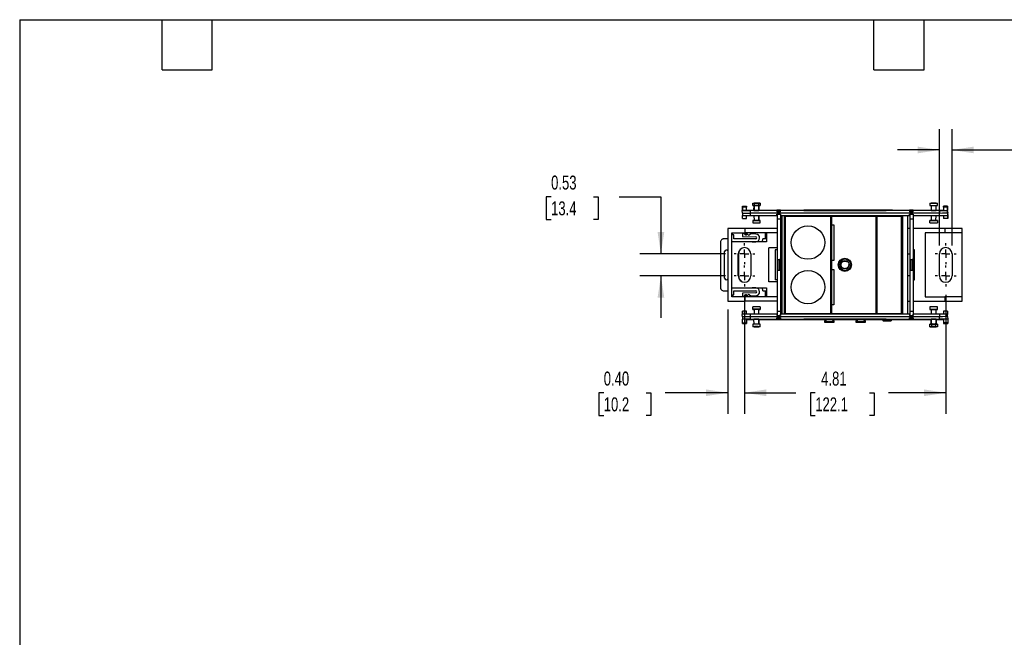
# Model space of a CAD drawing. Header units: inches. Extents: x 1 to 43, y 1 to 33.
# Tile 2 of 3: x 1 to 24.5, y 18.2 to 33. Entities that reach past the tile are written whole.
import ezdxf

# ---------------------------------------------------------------- set-up
doc = ezdxf.new("R2010")
doc.units = ezdxf.units.IN
doc.header["$LTSCALE"] = 4
doc.header["$MEASUREMENT"] = 0
doc.linetypes.add('CENTERX2', pattern=[0.8, 0.5, -0.1, 0.1, -0.1])
doc.layers.add('CENTER', color=40, linetype='CENTERX2')
doc.layers.add('DIMENSIONS', color=140, linetype='Continuous', lineweight=25)
doc.layers.add('TEXT', color=140, linetype='Continuous', lineweight=25)
doc.styles.add('SLDTEXTSTYLE0', font='TXT', dxfattribs={"width": 0.7})
doc.dimstyles.new('SLDDIMSTYLE1', dxfattribs={"dimtxt": 0.339844, "dimasz": 0.52, "dimexe": 0, "dimexo": 0.0625, "dimgap": 0.084961, "dimtad": 0, "dimtih": 1, "dimtoh": 1, "dimrnd": 1e-09, "dimdsep": 46, "dimtxsty": 'SLDTEXTSTYLE0', "dimsah": 1, "dimcen": 0.09, "dimadec": 0, "dimazin": 2, "dimtfac": 1, "dimtmove": 0, "dimatfit": 0, "dimfxl": 0, "dimfrac": 2, "dimtolj": 1, "dimtzin": 12, "dimarcsym": 0})
doc.dimstyles.new('SLDDIMSTYLE2', dxfattribs={"dimtxt": 0.339844, "dimasz": 0.52, "dimexe": 0, "dimexo": 0.0625, "dimgap": 0.084961, "dimtad": 0, "dimtih": 1, "dimtoh": 1, "dimrnd": 1e-09, "dimzin": 12, "dimdsep": 46, "dimtxsty": 'SLDTEXTSTYLE0', "dimsah": 1, "dimcen": 0.09, "dimadec": 0, "dimazin": 3, "dimtfac": 1, "dimtofl": 0, "dimtmove": 0, "dimatfit": 3, "dimfxl": 0, "dimfrac": 2, "dimtolj": 1, "dimtzin": 12, "dimarcsym": 0})
doc.dimstyles.new('SLDDIMSTYLE3', dxfattribs={"dimtxt": 0.339844, "dimasz": 0.52, "dimexe": 0, "dimexo": 0.0625, "dimgap": 0.084961, "dimtad": 0, "dimtih": 1, "dimtoh": 1, "dimrnd": 1e-09, "dimzin": 0, "dimdsep": 46, "dimtxsty": 'SLDTEXTSTYLE0', "dimsah": 1, "dimcen": 0.09, "dimadec": 0, "dimazin": 0, "dimtfac": 1, "dimtmove": 0, "dimatfit": 0, "dimfxl": 0, "dimfrac": 2, "dimtolj": 1, "dimtzin": 12, "dimarcsym": 0})

# ---------------------------------------------------------------- blocks, each defined once
blk = doc.blocks.new('_D_4')
at = {"layer": 'DIMENSIONS'}
for p, q in [((18.311, 26.43), (18.311, 23.588)), ((23.118, 26.43), (23.118, 23.588)), ((18.311, 24.088), (19.54, 24.088)), ((20.001, 24.088), (19.887, 24.088)), ((19.887, 24.088), (19.887, 23.548)), ((21.293, 24.088), (21.407, 24.088)), ((21.407, 24.088), (21.407, 23.548)), ((23.118, 24.088), (21.754, 24.088)), ((19.887, 23.548), (20.001, 23.548)), ((21.407, 23.548), (21.293, 23.548))]:
    blk.add_line(p, q, dxfattribs=at)
for points in [[(18.311, 24.088), (18.831, 24.008), (18.831, 24.168)], [(23.118, 24.088), (22.598, 24.168), (22.598, 24.008)]]:
    blk.add_solid(points, dxfattribs=at)
at = {"layer": 'DIMENSIONS', "char_height": 0.3333, "attachment_point": 1, "style": 'SLDTEXTSTYLE0'}
for s, insert in [('4.81', (20.142, 24.594)), ('122.1', (20.001, 23.978))]:
    blk.add_mtext(s, dxfattribs=dict(at, insert=insert))
blk = doc.blocks.new('_D_5')
at = {"layer": 'DIMENSIONS'}
for p, q in [((18.311, 26.43), (18.311, 23.588)), ((17.909, 26.078), (17.909, 23.588)), ((14.949, 24.088), (14.835, 24.088)), ((14.835, 24.088), (14.835, 23.548)), ((15.959, 24.088), (16.073, 24.088)), ((16.073, 24.088), (16.073, 23.548)), ((17.909, 24.088), (16.419, 24.088)), ((18.311, 24.088), (19.311, 24.088)), ((14.835, 23.548), (14.949, 23.548)), ((16.073, 23.548), (15.959, 23.548))]:
    blk.add_line(p, q, dxfattribs=at)
for points in [[(17.909, 24.088), (17.389, 24.168), (17.389, 24.008)], [(18.311, 24.088), (18.831, 24.008), (18.831, 24.168)]]:
    blk.add_solid(points, dxfattribs=at)
at = {"layer": 'DIMENSIONS', "char_height": 0.3333, "attachment_point": 1, "style": 'SLDTEXTSTYLE0'}
for s, insert in [('0.40', (14.949, 24.594)), ('10.2', (14.949, 23.978))]:
    blk.add_mtext(s, dxfattribs=dict(at, insert=insert))
blk = doc.blocks.new('_D_6')
at = {"layer": 'DIMENSIONS'}
for p, q in [((13.692, 28.77), (13.578, 28.77)), ((13.578, 28.77), (13.578, 28.23)), ((14.702, 28.77), (14.816, 28.77)), ((14.816, 28.77), (14.816, 28.23)), ((15.315, 28.77), (16.315, 28.77)), ((16.315, 28.77), (16.315, 27.408)), ((13.578, 28.23), (13.692, 28.23)), ((14.816, 28.23), (14.702, 28.23)), ((17.861, 27.408), (15.815, 27.408)), ((17.861, 26.88), (15.815, 26.88)), ((16.315, 26.88), (16.315, 25.88))]:
    blk.add_line(p, q, dxfattribs=at)
for points in [[(16.315, 27.408), (16.395, 27.928), (16.235, 27.928)], [(16.315, 26.88), (16.235, 26.36), (16.395, 26.36)]]:
    blk.add_solid(points, dxfattribs=at)
at = {"layer": 'DIMENSIONS', "char_height": 0.3333, "attachment_point": 1, "style": 'SLDTEXTSTYLE0'}
for s, insert in [('0.53', (13.692, 29.276)), ('13.4', (13.692, 28.66))]:
    blk.add_mtext(s, dxfattribs=dict(at, insert=insert))
blk = doc.blocks.new('_D_7')
at = {"layer": 'DIMENSIONS'}
for p, q in [((22.968, 27.608), (22.968, 30.388)), ((23.268, 27.608), (23.268, 30.388)), ((25.006, 30.206), (24.892, 30.206)), ((24.892, 30.206), (24.892, 29.666)), ((25.733, 30.206), (25.847, 30.206)), ((25.847, 30.206), (25.847, 29.666)), ((22.968, 29.888), (21.968, 29.888)), ((23.268, 29.888), (24.702, 29.888)), ((24.892, 29.666), (25.006, 29.666)), ((25.847, 29.666), (25.733, 29.666))]:
    blk.add_line(p, q, dxfattribs=at)
for points in [[(22.968, 29.888), (22.448, 29.968), (22.448, 29.808)], [(23.268, 29.888), (23.788, 29.808), (23.788, 29.968)]]:
    blk.add_solid(points, dxfattribs=at)
at = {"layer": 'DIMENSIONS', "char_height": 0.3333, "attachment_point": 1, "style": 'SLDTEXTSTYLE0'}
for s, insert in [('0.30', (24.865, 30.712)), ('7.6', (25.006, 30.096)), ('X2', (25.076, 29.48))]:
    blk.add_mtext(s, dxfattribs=dict(at, insert=insert))
blk = doc.blocks.new('SW_CENTERMARKSYMBOL_0')
at = {"layer": 'CENTER', "color": 0}
for p, q in [((0, 0.2), (0, 0.25)), ((-0.2, 0), (-0.25, 0)), ((0, 0), (-0.1, 0)), ((0, 0), (0, 0.1)), ((0, 0), (0, -0.1)), ((0, 0), (0.1, 0)), ((0.2, 0), (0.25, 0)), ((0, -0.2), (0, -0.25))]:
    blk.add_line(p, q, dxfattribs=at)
blk = doc.blocks.new('SW_CENTERMARKSYMBOL_1')
at = {"layer": 'CENTER', "color": 0}
for p, q in [((0, 0.2), (0, 0.25)), ((-0.2, 0), (-0.25, 0)), ((0, 0), (-0.1, 0)), ((0, 0), (0, 0.1)), ((0, 0), (0, -0.1)), ((0, 0), (0.1, 0)), ((0.2, 0), (0.25, 0)), ((0, -0.2), (0, -0.25))]:
    blk.add_line(p, q, dxfattribs=at)
blk = doc.blocks.new('SW_CENTERMARKSYMBOL_2')
at = {"layer": 'CENTER', "color": 0}
for p, q in [((0, 0.2), (0, 0.25)), ((-0.2, 0), (-0.25, 0)), ((0, 0), (-0.1, 0)), ((0, 0), (0, 0.1)), ((0, 0), (0, -0.1)), ((0, 0), (0.1, 0)), ((0.2, 0), (0.25, 0)), ((0, -0.2), (0, -0.25))]:
    blk.add_line(p, q, dxfattribs=at)
blk = doc.blocks.new('SW_CENTERMARKSYMBOL_3')
at = {"layer": 'CENTER', "color": 0}
for p, q in [((0, 0.2), (0, 0.25)), ((-0.2, 0), (-0.25, 0)), ((0, 0), (-0.1, 0)), ((0, 0), (0, 0.1)), ((0, 0), (0, -0.1)), ((0, 0), (0.1, 0)), ((0.2, 0), (0.25, 0)), ((0, -0.2), (0, -0.25))]:
    blk.add_line(p, q, dxfattribs=at)

msp = doc.modelspace()

# ---------------------------------------------------------------- linework, layer by layer
for p, q in [((18.262, 28.548), (18.262, 28.453)), ((18.263, 28.525), (18.262, 28.548)), ((18.262, 28.548), (18.36, 28.548)), ((18.263, 28.443), (18.263, 28.525)), ((18.36, 28.525), (18.263, 28.525)), ((18.36, 28.548), (18.36, 28.525)), ((18.36, 28.443), (18.36, 28.525)), ((18.508, 28.621), (18.54, 28.621)), ((18.508, 28.562), (18.508, 28.621)), ((18.508, 28.562), (18.539, 28.562)), ((18.537, 28.442), (18.539, 28.562)), ((18.541, 28.621), (18.538, 28.442)), ((18.654, 28.442), (18.651, 28.621)), ((18.685, 28.621), (18.652, 28.621)), ((18.653, 28.562), (18.685, 28.562)), ((18.653, 28.562), (18.655, 28.442)), ((18.685, 28.621), (18.685, 28.562)), ((22.74, 28.621), (22.74, 28.562)), ((22.74, 28.621), (22.773, 28.621)), ((22.772, 28.561), (22.77, 28.442)), ((22.885, 28.621), (22.917, 28.621)), ((22.888, 28.441), (22.886, 28.561)), ((22.888, 28.442), (22.886, 28.561)), ((22.917, 28.562), (22.917, 28.621)), ((23.161, 28.542), (23.065, 28.542)), ((23.065, 28.525), (23.065, 28.542)), ((23.065, 28.525), (23.065, 28.443)), ((23.161, 28.525), (23.065, 28.525)), ((23.161, 28.542), (23.161, 28.525)), ((23.162, 28.45), (23.161, 28.542)), ((23.161, 28.525), (23.162, 28.443)), ((18.259, 28.442), (18.26, 28.454)), ((18.26, 28.381), (18.259, 28.442)), ((18.26, 28.381), (18.261, 28.326)), ((18.262, 28.249), (18.261, 28.326)), ((18.263, 28.443), (18.262, 28.453)), ((18.262, 28.249), (18.359, 28.249)), ((18.36, 28.443), (18.263, 28.443)), ((18.359, 28.249), (18.36, 28.324)), ((18.36, 28.454), (18.539, 28.454)), ((19.084, 28.441), (18.456, 28.441)), ((18.457, 28.382), (18.456, 28.441)), ((18.457, 28.323), (18.456, 28.382)), ((18.457, 28.382), (18.456, 28.382)), ((22.966, 28.382), (18.457, 28.382)), ((18.457, 28.323), (19.084, 28.323)), ((18.537, 28.323), (18.539, 28.207)), ((18.655, 28.323), (18.653, 28.207)), ((18.654, 28.454), (19.993, 28.454)), ((19.171, 28.451), (19.084, 28.451)), ((19.084, 28.451), (19.084, 28.441)), ((19.084, 28.441), (19.084, 28.413)), ((19.084, 28.422), (19.171, 28.422)), ((19.084, 28.413), (19.171, 28.413)), ((19.084, 28.352), (19.171, 28.352)), ((19.084, 28.323), (19.084, 28.352)), ((19.088, 28.352), (19.088, 28.246)), ((19.088, 28.246), (19.167, 28.246)), ((19.088, 28.246), (19.088, 27.274)), ((19.167, 28.352), (19.167, 28.246)), ((19.167, 28.246), (19.167, 27.274)), ((19.171, 28.441), (19.171, 28.451)), ((19.171, 28.413), (19.171, 28.441)), ((22.254, 28.441), (19.171, 28.441)), ((19.171, 28.352), (19.171, 28.323)), ((19.171, 28.323), (22.254, 28.323)), ((19.208, 25.964), (19.208, 28.323)), ((19.266, 25.982), (19.266, 28.305)), ((19.285, 28.305), (19.266, 28.305)), ((19.285, 28.305), (19.285, 25.982)), ((19.285, 28.305), (20.372, 28.305)), ((19.728, 28.448), (19.728, 28.443)), ((21.638, 28.448), (19.787, 28.448)), ((19.787, 28.448), (19.787, 28.443)), ((19.787, 28.443), (21.638, 28.443)), ((19.993, 28.454), (19.993, 28.454)), ((19.993, 28.454), (20.232, 28.454)), ((19.993, 28.454), (19.993, 28.454)), ((20.232, 28.454), (20.261, 28.45)), ((20.261, 28.45), (20.415, 28.45)), ((20.372, 25.982), (20.372, 28.305)), ((20.392, 28.305), (20.372, 28.305)), ((20.392, 28.305), (20.392, 25.982)), ((20.392, 28.305), (21.455, 28.305)), ((20.415, 28.45), (20.445, 28.454)), ((20.445, 28.454), (20.98, 28.454)), ((20.512, 28.305), (20.512, 28.323)), ((20.905, 28.305), (20.905, 28.323)), ((20.98, 28.454), (21.009, 28.45)), ((21.009, 28.45), (21.163, 28.45)), ((21.163, 28.45), (21.193, 28.454)), ((21.193, 28.454), (21.432, 28.454)), ((21.432, 28.454), (21.432, 28.454)), ((21.432, 28.454), (22.77, 28.454)), ((21.432, 28.454), (21.432, 28.454)), ((21.455, 25.982), (21.455, 28.305)), ((21.474, 28.305), (21.455, 28.305)), ((21.474, 28.305), (21.474, 25.982)), ((21.474, 28.305), (22.061, 28.305)), ((21.844, 28.454), (21.593, 28.454)), ((21.593, 28.454), (21.593, 28.453)), ((21.593, 28.453), (21.844, 28.453)), ((21.638, 28.443), (21.638, 28.448)), ((21.697, 28.443), (21.697, 28.448)), ((21.844, 28.453), (21.844, 28.454)), ((21.844, 28.454), (21.844, 28.453)), ((22.061, 25.982), (22.061, 28.305)), ((22.081, 28.305), (22.061, 28.305)), ((22.081, 28.305), (22.081, 25.982)), ((22.208, 25.964), (22.208, 28.323)), ((22.34, 28.451), (22.254, 28.451)), ((22.254, 28.451), (22.254, 28.441)), ((22.254, 28.441), (22.254, 28.413)), ((22.254, 28.422), (22.34, 28.422)), ((22.254, 28.413), (22.34, 28.413)), ((22.254, 28.352), (22.34, 28.352)), ((22.254, 28.323), (22.254, 28.352)), ((22.258, 28.352), (22.258, 28.246)), ((22.258, 28.246), (22.336, 28.246)), ((22.258, 28.246), (22.258, 27.274)), ((22.336, 28.352), (22.336, 28.246)), ((22.336, 28.246), (22.336, 27.274)), ((22.34, 28.441), (22.34, 28.451)), ((22.34, 28.413), (22.34, 28.441)), ((22.965, 28.441), (22.34, 28.441)), ((22.34, 28.352), (22.34, 28.323)), ((22.34, 28.323), (22.967, 28.323)), ((22.77, 28.442), (22.77, 28.442)), ((22.771, 28.323), (22.773, 28.204)), ((22.884, 28.204), (22.886, 28.323)), ((22.887, 28.454), (23.065, 28.454)), ((22.965, 28.441), (22.966, 28.382)), ((22.967, 28.323), (22.966, 28.382)), ((23.065, 28.443), (23.162, 28.443)), ((23.065, 28.324), (23.066, 28.249)), ((23.166, 28.249), (23.066, 28.249)), ((23.163, 28.454), (23.162, 28.45)), ((23.162, 28.443), (23.162, 28.442)), ((23.163, 28.388), (23.162, 28.442)), ((23.163, 28.416), (23.163, 28.454)), ((23.163, 28.416), (23.164, 28.375)), ((23.163, 28.388), (23.164, 28.326)), ((23.164, 28.358), (23.164, 28.375)), ((23.166, 28.266), (23.164, 28.358)), ((23.164, 28.331), (23.166, 28.249)), ((23.164, 28.326), (23.164, 28.331)), ((23.166, 28.249), (23.166, 28.266)), ((17.909, 28.01), (17.909, 26.278)), ((18.323, 28.01), (17.909, 28.01)), ((18.323, 27.911), (18.323, 28.01)), ((19.088, 28.01), (18.323, 28.01)), ((18.508, 28.207), (18.508, 28.148)), ((18.539, 28.207), (18.508, 28.207)), ((18.685, 28.207), (18.653, 28.207)), ((18.685, 28.148), (18.685, 28.207)), ((19.208, 28.01), (19.167, 28.01)), ((20.392, 28.102), (20.447, 28.102)), ((20.447, 28.102), (20.447, 27.248)), ((22.258, 28.01), (22.208, 28.01)), ((23.094, 28.01), (22.336, 28.01)), ((22.74, 28.148), (22.74, 28.207)), ((22.772, 28.207), (22.74, 28.207)), ((22.917, 28.207), (22.886, 28.207)), ((22.917, 28.207), (22.917, 28.148)), ((23.094, 28.01), (23.094, 27.911)), ((23.508, 28.01), (23.094, 28.01)), ((23.508, 27.911), (23.508, 28.01)), ((17.909, 27.764), (17.817, 27.764)), ((18.008, 26.376), (18.008, 27.911)), ((18.008, 27.911), (18.323, 27.911)), ((18.008, 27.88), (18.035, 27.88)), ((18.053, 27.862), (18.008, 27.862)), ((18.035, 27.88), (18.035, 27.862)), ((18.053, 27.764), (18.053, 27.862)), ((18.053, 27.774), (18.37, 27.774)), ((18.579, 27.764), (18.053, 27.764)), ((18.26, 27.892), (18.26, 27.821)), ((18.315, 27.89), (18.26, 27.892)), ((18.26, 27.821), (18.58, 27.81)), ((19.088, 27.911), (18.323, 27.911)), ((18.323, 27.911), (18.323, 27.872)), ((18.362, 27.872), (18.323, 27.872)), ((18.362, 27.911), (18.362, 27.872)), ((18.37, 27.774), (18.37, 27.764)), ((18.583, 27.88), (18.461, 27.885)), ((18.834, 27.764), (18.75, 27.764)), ((18.815, 27.764), (18.815, 27.908)), ((18.815, 27.908), (18.834, 27.908)), ((18.834, 27.911), (18.834, 27.691)), ((19.208, 27.911), (19.167, 27.911)), ((23.094, 27.911), (22.622, 27.911)), ((22.622, 27.911), (22.622, 26.376)), ((23.508, 27.911), (23.094, 27.911)), ((23.508, 26.376), (23.508, 27.911)), ((17.738, 27.685), (17.738, 26.602)), ((18.834, 27.691), (18.008, 27.691)), ((18.494, 27.691), (18.506, 27.693)), ((18.506, 27.693), (18.579, 27.693)), ((18.894, 26.738), (18.894, 27.549)), ((19.088, 27.549), (18.894, 27.549)), ((19.208, 27.549), (19.167, 27.549)), ((17.837, 26.829), (17.837, 27.459)), ((18.161, 26.88), (18.161, 27.408)), ((18.173, 26.878), (18.173, 27.409)), ((18.46, 27.408), (18.46, 26.88)), ((19.088, 27.506), (19.045, 27.506)), ((19.045, 27.506), (19.045, 26.782)), ((19.202, 27.408), (19.167, 27.408)), ((19.202, 26.88), (19.202, 27.408)), ((22.215, 27.408), (22.258, 27.408)), ((22.215, 26.88), (22.215, 27.408)), ((22.372, 27.506), (22.336, 27.506)), ((22.372, 26.782), (22.372, 27.506)), ((22.968, 26.88), (22.968, 27.408)), ((23.268, 27.408), (23.268, 26.88)), ((19.088, 27.274), (19.088, 27.014)), ((19.108, 27.274), (19.088, 27.274)), ((19.108, 27.274), (19.108, 27.014)), ((19.108, 27.274), (19.147, 27.274)), ((19.147, 27.274), (19.147, 27.014)), ((19.167, 27.274), (19.147, 27.274)), ((19.167, 27.274), (19.167, 27.014)), ((20.447, 27.248), (20.392, 27.248)), ((20.741, 27.229), (20.756, 27.221)), ((20.764, 27.232), (20.757, 27.222)), ((20.765, 27.231), (20.757, 27.222)), ((22.258, 27.274), (22.258, 27.014)), ((22.277, 27.274), (22.258, 27.274)), ((22.277, 27.274), (22.277, 27.014)), ((22.277, 27.274), (22.317, 27.274)), ((22.317, 27.274), (22.317, 27.014)), ((22.336, 27.274), (22.317, 27.274)), ((22.336, 27.274), (22.336, 27.014)), ((19.108, 27.014), (19.088, 27.014)), ((19.088, 27.014), (19.088, 26.041)), ((19.108, 27.014), (19.147, 27.014)), ((19.147, 27.014), (19.167, 27.014)), ((19.167, 27.014), (19.167, 26.041)), ((19.167, 26.88), (19.202, 26.88)), ((20.392, 27.033), (20.447, 27.033)), ((20.447, 27.033), (20.447, 26.191)), ((22.258, 26.88), (22.215, 26.88)), ((22.277, 27.014), (22.258, 27.014)), ((22.258, 27.014), (22.258, 26.041)), ((22.277, 27.014), (22.317, 27.014)), ((22.317, 27.014), (22.336, 27.014)), ((22.336, 27.014), (22.336, 26.041)), ((18.008, 26.596), (18.834, 26.596)), ((18.506, 26.595), (18.494, 26.596)), ((18.579, 26.595), (18.506, 26.595)), ((18.834, 26.596), (18.834, 26.376)), ((19.088, 26.738), (18.894, 26.738)), ((19.088, 26.782), (19.045, 26.782)), ((19.208, 26.738), (19.167, 26.738)), ((22.336, 26.782), (22.372, 26.782)), ((17.817, 26.524), (17.909, 26.524)), ((18.008, 26.425), (18.053, 26.425)), ((18.035, 26.408), (18.008, 26.408)), ((18.323, 26.376), (18.008, 26.376)), ((18.035, 26.425), (18.035, 26.408)), ((18.053, 26.524), (18.579, 26.524)), ((18.053, 26.425), (18.053, 26.524)), ((18.37, 26.514), (18.053, 26.514)), ((18.58, 26.478), (18.26, 26.467)), ((18.26, 26.467), (18.26, 26.396)), ((18.26, 26.396), (18.315, 26.398)), ((18.362, 26.415), (18.323, 26.415)), ((18.323, 26.415), (18.323, 26.376)), ((18.323, 26.278), (18.323, 26.376)), ((19.088, 26.376), (18.323, 26.376)), ((18.362, 26.376), (18.362, 26.415)), ((18.37, 26.524), (18.37, 26.514)), ((18.461, 26.403), (18.583, 26.407)), ((18.75, 26.524), (18.834, 26.524)), ((18.815, 26.38), (18.815, 26.524)), ((18.834, 26.38), (18.815, 26.38)), ((19.208, 26.376), (19.167, 26.376)), ((22.622, 26.376), (23.094, 26.376)), ((23.094, 26.376), (23.094, 26.278)), ((23.508, 26.376), (23.094, 26.376)), ((23.508, 26.278), (23.508, 26.376)), ((17.909, 26.278), (18.323, 26.278)), ((19.088, 26.278), (18.323, 26.278)), ((18.508, 26.08), (18.508, 26.139)), ((18.685, 26.139), (18.685, 26.08)), ((19.208, 26.278), (19.167, 26.278)), ((20.447, 26.191), (20.392, 26.191)), ((22.208, 26.278), (22.258, 26.278)), ((22.336, 26.278), (23.094, 26.278)), ((22.74, 26.139), (22.74, 26.08)), ((22.917, 26.08), (22.917, 26.139)), ((23.094, 26.278), (23.508, 26.278)), ((18.26, 25.9), (18.259, 25.961)), ((18.26, 25.9), (18.261, 25.845)), ((18.263, 26.038), (18.262, 26.015)), ((18.262, 26.015), (18.262, 25.962)), ((18.263, 25.962), (18.263, 26.038)), ((18.36, 26.038), (18.263, 26.038)), ((18.36, 25.964), (18.36, 26.038)), ((19.084, 25.964), (18.456, 25.964)), ((18.457, 25.905), (18.456, 25.964)), ((18.457, 25.846), (18.456, 25.905)), ((18.457, 25.905), (18.456, 25.905)), ((22.966, 25.905), (18.457, 25.905)), ((18.508, 26.08), (18.539, 26.08)), ((18.541, 26.083), (18.538, 25.964)), ((18.654, 25.964), (18.652, 26.083)), ((18.653, 26.08), (18.685, 26.08)), ((19.084, 25.964), (19.084, 25.935)), ((19.084, 25.935), (19.171, 25.935)), ((19.084, 25.875), (19.171, 25.875)), ((19.084, 25.846), (19.084, 25.875)), ((19.088, 26.041), (19.167, 26.041)), ((19.088, 26.041), (19.088, 25.935)), ((19.167, 26.041), (19.167, 25.935)), ((19.171, 25.935), (19.171, 25.964)), ((22.254, 25.964), (19.171, 25.964)), ((19.171, 25.875), (19.171, 25.846)), ((19.266, 25.982), (19.285, 25.982)), ((19.285, 25.982), (20.372, 25.982)), ((20.372, 25.982), (20.392, 25.982)), ((20.392, 25.982), (21.455, 25.982)), ((20.512, 25.964), (20.512, 25.982)), ((20.905, 25.964), (20.905, 25.982)), ((21.455, 25.982), (21.474, 25.982)), ((21.474, 25.982), (22.061, 25.982)), ((22.061, 25.982), (22.081, 25.982)), ((22.254, 25.964), (22.254, 25.935)), ((22.254, 25.935), (22.34, 25.935)), ((22.254, 25.875), (22.34, 25.875)), ((22.254, 25.846), (22.254, 25.875)), ((22.258, 26.041), (22.336, 26.041)), ((22.258, 26.041), (22.258, 25.935)), ((22.336, 26.041), (22.336, 25.935)), ((22.34, 25.935), (22.34, 25.964)), ((22.965, 25.964), (22.34, 25.964)), ((22.34, 25.875), (22.34, 25.846)), ((22.74, 26.08), (22.772, 26.08)), ((22.772, 26.08), (22.77, 25.964)), ((22.888, 25.964), (22.886, 26.08)), ((22.886, 26.08), (22.917, 26.08)), ((22.965, 25.964), (22.966, 25.905)), ((22.967, 25.846), (22.966, 25.905)), ((23.161, 26.038), (23.065, 26.038)), ((23.065, 26.038), (23.065, 25.964)), ((23.161, 26.038), (23.162, 25.961)), ((23.163, 25.907), (23.162, 25.961)), ((23.163, 25.907), (23.164, 25.845)), ((18.261, 25.844), (18.261, 25.845)), ((18.36, 25.844), (18.261, 25.844)), ((18.262, 25.762), (18.261, 25.844)), ((18.262, 25.762), (18.359, 25.762)), ((18.262, 25.746), (18.262, 25.762)), ((18.262, 25.746), (18.358, 25.746)), ((18.36, 25.837), (18.358, 25.746)), ((18.358, 25.746), (18.359, 25.762)), ((18.359, 25.762), (18.36, 25.844)), ((18.36, 25.837), (18.36, 25.844)), ((18.537, 25.833), (18.36, 25.833)), ((18.457, 25.846), (19.084, 25.846)), ((18.508, 25.726), (18.508, 25.667)), ((18.54, 25.667), (18.508, 25.667)), ((18.539, 25.726), (18.537, 25.845)), ((18.685, 25.667), (18.652, 25.667)), ((18.655, 25.845), (18.653, 25.726)), ((18.655, 25.845), (18.655, 25.845)), ((19.995, 25.833), (18.655, 25.833)), ((18.685, 25.667), (18.685, 25.726)), ((19.084, 25.865), (19.171, 25.865)), ((19.084, 25.846), (19.084, 25.837)), ((19.084, 25.837), (19.171, 25.837)), ((19.171, 25.846), (22.254, 25.846)), ((19.171, 25.837), (19.171, 25.846)), ((19.728, 25.845), (19.728, 25.839)), ((21.638, 25.845), (19.787, 25.845)), ((19.787, 25.839), (19.787, 25.845)), ((19.787, 25.839), (21.638, 25.839)), ((20.239, 25.834), (19.995, 25.834)), ((19.995, 25.834), (19.995, 25.833)), ((20.239, 25.834), (20.222, 25.797)), ((20.222, 25.797), (20.25, 25.811)), ((20.222, 25.797), (20.222, 25.777)), ((20.25, 25.791), (20.222, 25.777)), ((20.222, 25.777), (20.455, 25.777)), ((20.262, 25.837), (20.239, 25.834)), ((20.25, 25.811), (20.262, 25.837)), ((20.25, 25.811), (20.25, 25.791)), ((20.25, 25.791), (20.427, 25.791)), ((20.415, 25.837), (20.262, 25.837)), ((20.438, 25.834), (20.415, 25.837)), ((20.427, 25.811), (20.415, 25.837)), ((20.427, 25.791), (20.427, 25.811)), ((20.427, 25.811), (20.455, 25.797)), ((20.455, 25.777), (20.427, 25.791)), ((20.987, 25.834), (20.438, 25.834)), ((20.455, 25.797), (20.438, 25.834)), ((20.455, 25.777), (20.455, 25.797)), ((20.987, 25.834), (20.97, 25.797)), ((20.97, 25.797), (20.998, 25.811)), ((20.97, 25.797), (20.97, 25.777)), ((20.998, 25.791), (20.97, 25.777)), ((20.97, 25.777), (21.203, 25.777)), ((21.01, 25.837), (20.987, 25.834)), ((20.998, 25.811), (21.01, 25.837)), ((20.998, 25.811), (20.998, 25.791)), ((20.998, 25.791), (21.175, 25.791)), ((21.163, 25.837), (21.01, 25.837)), ((21.186, 25.834), (21.163, 25.837)), ((21.175, 25.811), (21.163, 25.837)), ((21.175, 25.791), (21.175, 25.811)), ((21.175, 25.811), (21.203, 25.797)), ((21.203, 25.777), (21.175, 25.791)), ((21.43, 25.834), (21.186, 25.834)), ((21.203, 25.797), (21.186, 25.834)), ((21.203, 25.777), (21.203, 25.797)), ((21.43, 25.833), (21.43, 25.834)), ((21.618, 25.833), (21.43, 25.833)), ((21.815, 25.834), (21.618, 25.834)), ((21.618, 25.834), (21.618, 25.834)), ((21.618, 25.833), (21.618, 25.834)), ((21.619, 25.806), (21.618, 25.834)), ((21.815, 25.833), (21.618, 25.833)), ((21.618, 25.833), (21.619, 25.807)), ((21.619, 25.807), (21.814, 25.807)), ((21.619, 25.806), (21.619, 25.807)), ((21.814, 25.806), (21.619, 25.806)), ((21.638, 25.845), (21.638, 25.839)), ((21.697, 25.839), (21.697, 25.845)), ((21.815, 25.834), (21.814, 25.806)), ((21.815, 25.833), (21.814, 25.807)), ((21.814, 25.807), (21.814, 25.806)), ((21.815, 25.834), (21.815, 25.834)), ((21.815, 25.834), (21.815, 25.833)), ((22.771, 25.833), (21.815, 25.833)), ((22.254, 25.865), (22.34, 25.865)), ((22.254, 25.846), (22.254, 25.837)), ((22.254, 25.837), (22.34, 25.837)), ((22.34, 25.846), (22.967, 25.846)), ((22.34, 25.837), (22.34, 25.846)), ((22.74, 25.667), (22.74, 25.726)), ((22.772, 25.726), (22.74, 25.726)), ((22.74, 25.667), (22.773, 25.667)), ((22.772, 25.726), (22.77, 25.845)), ((22.771, 25.845), (22.774, 25.667)), ((22.883, 25.667), (22.886, 25.845)), ((22.917, 25.667), (22.885, 25.667)), ((22.888, 25.845), (22.886, 25.726)), ((23.065, 25.833), (22.886, 25.833)), ((22.917, 25.726), (22.886, 25.726)), ((22.917, 25.726), (22.917, 25.667)), ((23.164, 25.844), (23.065, 25.844)), ((23.065, 25.844), (23.065, 25.837)), ((23.065, 25.844), (23.066, 25.762)), ((23.065, 25.837), (23.066, 25.746)), ((23.166, 25.762), (23.066, 25.762)), ((23.066, 25.762), (23.066, 25.746)), ((23.066, 25.746), (23.166, 25.746)), ((23.164, 25.845), (23.164, 25.844)), ((23.164, 25.844), (23.166, 25.762)), ((23.166, 25.762), (23.166, 25.746))]:
    msp.add_line(p, q)
for centre, radius in [((19.827, 27.675), 0.399), ((20.708, 27.144), 0.159), ((20.708, 27.144), 0.14), ((20.708, 27.144), 0.106), ((19.827, 26.612), 0.399)]:
    msp.add_circle(centre, radius)
for centre, radius, start, end in [((18.596, 32.544), 3.924, 268.7065, 271.2935), ((22.829, 32.503), 3.884, 268.6902, 271.304), ((22.829, 32.449), 3.888, 268.6918, 271.3024), ((22.828, 30.915), 2.296, 268.669, 271.4198), ((18.596, 32.13), 3.924, 268.7065, 271.2935), ((18.596, 32.071), 3.924, 268.7065, 271.2935), ((22.829, 32.071), 3.924, 268.7065, 271.2935), ((18.344, 27.887), 0.0296, 174.3396, 343.7161), ((18.379, 27.877), 0.00698, 12.2839, 163.7161), ((18.415, 27.884), 0.0296, 192.2839, 336.8397), ((18.579, 27.787), 0.0938, 270, 88), ((18.579, 27.787), 0.0229, 270, 88), ((18.579, 27.787), 0.173, 326.2857, 352.3615), ((18.311, 27.408), 0.15, 0, 180), ((18.329, 27.409), 0.156, 118.7308, 180), ((23.118, 27.408), 0.15, 0, 180), ((18.311, 26.88), 0.15, 180, 0), ((18.329, 26.878), 0.156, 180, 241.2692), ((23.118, 26.88), 0.15, 180, 0), ((18.579, 26.501), 0.0938, 272, 90), ((18.579, 26.501), 0.173, 7.6385, 33.7143), ((18.344, 26.401), 0.0296, 16.2839, 185.6604), ((18.379, 26.411), 0.00698, 196.2839, 347.7161), ((18.415, 26.403), 0.0296, 23.1603, 167.7161), ((18.579, 26.501), 0.0229, 272, 90), ((18.596, 22.216), 3.924, 88.7065, 91.2935), ((22.829, 22.257), 3.884, 88.696, 91.3098), ((22.829, 22.193), 3.888, 88.6976, 91.3082), ((18.596, 21.803), 3.924, 88.7065, 91.2935), ((18.596, 21.744), 3.924, 88.7065, 91.2935), ((22.829, 21.744), 3.924, 88.7065, 91.2935)]:
    msp.add_arc(centre, radius, start, end)
for centre, major_axis, ratio, start_param, end_param in [((18.596, 28.562), (0.0886, 0), 0.026193, 6.283185, 9.424778), ((18.455, 28.442), (0.197, 0), 0.00349, 3.141319, 4.712602), ((18.338, 28.454), (0.0788, 0), 0.003491, 2.873302, 3.141318), ((18.457, 28.384), (0.197, 0.003), 0.008727, 3.141258, 4.711932), ((18.458, 28.326), (0.197, 0), 0.013961, 3.141501, 4.712176), ((19.787, 28.448), (0.0591, 0), 0.003491, 1.570796, 3.141593), ((19.787, 28.443), (0.0591, 0), 0.003491, 3.141593, 4.712389), ((21.638, 28.448), (0.0591, 0), 0.003491, 0, 1.570796), ((21.638, 28.443), (0.0591, 0), 0.003491, 4.712389, 6.283185), ((22.965, 28.442), (0.197, 0), 0.00349, 4.712602, 6.283094), ((22.966, 28.384), (0.197, 0.003), 0.008727, 4.712541, 6.283033), ((22.967, 28.326), (0.197, 0), 0.013961, 4.712176, 6.283277), ((23.084, 28.454), (0.0788, 0), 0.003491, 6.283094, 6.350835), ((22.829, 28.207), (0.0886, 0), 0.043646, 3.141592, 6.283185), ((17.876, 27.459), (0.0278, -0.0278), 0.999695, 2.356195, 3.926839), ((17.876, 27.459), (-0.0278, -0.0278), 0.999695, 2.914535, 3.926991), ((17.876, 26.829), (0.0278, 0.0278), 0.999695, 2.356347, 3.926991), ((17.876, 26.829), (-0.0278, 0.0278), 0.999695, 2.356195, 3.36865), ((18.455, 25.961), (0.197, 0), 0.013961, 1.570583, 3.141867), ((18.457, 25.903), (0.197, 0.003), 0.008727, 1.570949, 3.141623), ((18.596, 26.08), (0.0886, 0), 0.043646, 6.283185, 9.424778), ((22.965, 25.961), (0.197, 0), 0.013961, 0.000091, 1.570583), ((22.966, 25.903), (0.197, 0.003), 0.008727, 6.283033, 7.853525), ((18.458, 25.845), (0.197, 0), 0.00349, 1.57101, 3.141684), ((19.787, 25.845), (0.0591, 0), 0.003491, 1.570796, 3.141593), ((19.787, 25.839), (0.0591, 0), 0.003491, 3.141593, 4.712389), ((21.638, 25.845), (0.0591, 0), 0.003491, 0, 1.570796), ((21.638, 25.839), (0.0591, 0), 0.003491, 4.712389, 6.283185), ((22.829, 25.726), (0.0886, 0), 0.026193, 3.141592, 6.283185), ((22.967, 25.845), (0.197, 0), 0.00349, 6.283094, 7.854195)]:
    msp.add_ellipse(centre, major_axis=major_axis, ratio=ratio, start_param=start_param, end_param=end_param)
for points, knots in [([(18.539, 28.562), (18.539, 28.562), (18.541, 28.562), (18.545, 28.562), (18.547, 28.562), (18.551, 28.562), (18.553, 28.563), (18.567, 28.563), (18.581, 28.563), (18.6, 28.563), (18.604, 28.563), (18.611, 28.563), (18.615, 28.563), (18.621, 28.563), (18.625, 28.563), (18.631, 28.563), (18.634, 28.563), (18.642, 28.562), (18.646, 28.562), (18.652, 28.562), (18.653, 28.562), (18.653, 28.562)], [0, 0, 0, 0, 0.125, 0.125, 0.1875, 0.1875, 0.25, 0.25, 0.5, 0.5, 0.5625, 0.5625, 0.625, 0.625, 0.6875, 0.6875, 0.75, 0.75, 0.875, 0.875, 1, 1, 1, 1]), ([(18.652, 28.621), (18.652, 28.621), (18.651, 28.621), (18.645, 28.621), (18.641, 28.621), (18.633, 28.621), (18.63, 28.621), (18.624, 28.621), (18.621, 28.621), (18.614, 28.621), (18.611, 28.621), (18.604, 28.621), (18.6, 28.621), (18.589, 28.621), (18.582, 28.621), (18.568, 28.621), (18.562, 28.621), (18.554, 28.621), (18.552, 28.621), (18.548, 28.621), (18.546, 28.621), (18.542, 28.621), (18.54, 28.621), (18.54, 28.621)], [0, 0, 0, 0, 0.000554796, 0.000554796, 0.001109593, 0.001109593, 0.001386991, 0.001386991, 0.001664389, 0.001664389, 0.001941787, 0.001941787, 0.002219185, 0.002219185, 0.002773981, 0.002773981, 0.003328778, 0.003328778, 0.003606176, 0.003606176, 0.003883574, 0.003883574, 0.00443837, 0.00443837, 0.00443837, 0.00443837]), ([(22.772, 28.561), (22.771, 28.551), (22.771, 28.511), (22.77, 28.471), (22.769, 28.441)], [0, 0, 0, 0, 0.252049, 1, 1, 1, 1]), ([(22.885, 28.621), (22.885, 28.621), (22.883, 28.621), (22.878, 28.621), (22.877, 28.621), (22.872, 28.621), (22.87, 28.621), (22.864, 28.621), (22.861, 28.621), (22.855, 28.621), (22.851, 28.621), (22.844, 28.621), (22.841, 28.621), (22.833, 28.621), (22.829, 28.621), (22.822, 28.621), (22.818, 28.621), (22.811, 28.621), (22.807, 28.621), (22.801, 28.621), (22.797, 28.621), (22.791, 28.621), (22.789, 28.621), (22.784, 28.621), (22.782, 28.621), (22.778, 28.621), (22.776, 28.621), (22.773, 28.621), (22.772, 28.621), (22.773, 28.621)], [0.004297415, 0.004297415, 0.004297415, 0.004297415, 0.004869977, 0.004869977, 0.005156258, 0.005156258, 0.005442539, 0.005442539, 0.00572882, 0.00572882, 0.006015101, 0.006015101, 0.006301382, 0.006301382, 0.006587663, 0.006587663, 0.006873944, 0.006873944, 0.007160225, 0.007160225, 0.007446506, 0.007446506, 0.007732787, 0.007732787, 0.008019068, 0.008019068, 0.008305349, 0.008305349, 0.008877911, 0.008877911, 0.008877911, 0.008877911]), ([(22.773, 28.621), (22.774, 28.621), (22.776, 28.62), (22.781, 28.62), (22.783, 28.62), (22.787, 28.62), (22.789, 28.62), (22.798, 28.62), (22.804, 28.62), (22.817, 28.62), (22.824, 28.62), (22.838, 28.62), (22.845, 28.62), (22.855, 28.62), (22.858, 28.62), (22.864, 28.62), (22.867, 28.62), (22.874, 28.62), (22.878, 28.62), (22.883, 28.62), (22.885, 28.621), (22.885, 28.621)], [0.008877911, 0.008877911, 0.008877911, 0.008877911, 0.00941531, 0.00941531, 0.009684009, 0.009684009, 0.009952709, 0.009952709, 0.010490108, 0.010490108, 0.011027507, 0.011027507, 0.011564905, 0.011564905, 0.011833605, 0.011833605, 0.012102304, 0.012102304, 0.012639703, 0.012639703, 0.013177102, 0.013177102, 0.013177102, 0.013177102]), ([(18.537, 28.442), (18.537, 28.442), (18.539, 28.442), (18.543, 28.442), (18.545, 28.442), (18.549, 28.442), (18.552, 28.442), (18.565, 28.442), (18.581, 28.442), (18.6, 28.442), (18.604, 28.442), (18.612, 28.442), (18.615, 28.442), (18.622, 28.442), (18.626, 28.442), (18.632, 28.442), (18.635, 28.442), (18.644, 28.442), (18.648, 28.442), (18.654, 28.442), (18.655, 28.442), (18.655, 28.442)], [0, 0, 0, 0, 0.125, 0.125, 0.1875, 0.1875, 0.25, 0.25, 0.5, 0.5, 0.5625, 0.5625, 0.625, 0.625, 0.6875, 0.6875, 0.75, 0.75, 0.875, 0.875, 1, 1, 1, 1]), ([(18.653, 28.207), (18.653, 28.218), (18.654, 28.256), (18.655, 28.295), (18.655, 28.323)], [0, 0, 0, 0, 0.265899, 1, 1, 1, 1]), ([(22.77, 28.442), (22.771, 28.442), (22.773, 28.442), (22.778, 28.442), (22.78, 28.442), (22.785, 28.442), (22.787, 28.442), (22.793, 28.442), (22.796, 28.442), (22.803, 28.442), (22.806, 28.442), (22.817, 28.442), (22.824, 28.442), (22.839, 28.442), (22.846, 28.442), (22.86, 28.442), (22.866, 28.442), (22.874, 28.442), (22.876, 28.442), (22.88, 28.442), (22.882, 28.442), (22.886, 28.442), (22.888, 28.442), (22.888, 28.442)], [0, 0, 0, 0, 0.125, 0.125, 0.1875, 0.1875, 0.25, 0.25, 0.3125, 0.3125, 0.375, 0.375, 0.5, 0.5, 0.625, 0.625, 0.75, 0.75, 0.8125, 0.8125, 0.875, 0.875, 1, 1, 1, 1]), ([(18.653, 28.207), (18.653, 28.207), (18.652, 28.207), (18.647, 28.207), (18.646, 28.207), (18.642, 28.207), (18.639, 28.207), (18.626, 28.207), (18.611, 28.207), (18.589, 28.207), (18.581, 28.207), (18.571, 28.207), (18.568, 28.207), (18.562, 28.207), (18.559, 28.207), (18.546, 28.207), (18.539, 28.207), (18.539, 28.207)], [0, 0, 0, 0, 0.125, 0.125, 0.1875, 0.1875, 0.25, 0.25, 0.5, 0.5, 0.625, 0.625, 0.6875, 0.6875, 0.75, 0.75, 1, 1, 1, 1]), ([(22.884, 28.207), (22.883, 28.207), (22.882, 28.206), (22.874, 28.206), (22.859, 28.205), (22.841, 28.205), (22.822, 28.205), (22.803, 28.205), (22.787, 28.205), (22.777, 28.206), (22.774, 28.207), (22.773, 28.207)], [0, 0, 0, 0, 0.051549, 0.174908, 0.299697, 0.420209, 0.545585, 0.665785, 0.790085, 0.912814, 1, 1, 1, 1]), ([(17.817, 27.764), (17.812, 27.764), (17.807, 27.763), (17.796, 27.761), (17.791, 27.76), (17.782, 27.756), (17.777, 27.753), (17.769, 27.748), (17.765, 27.744), (17.754, 27.734), (17.748, 27.725), (17.74, 27.706), (17.738, 27.695), (17.738, 27.685)], [0, 0, 0, 0, 0.125, 0.125, 0.25, 0.25, 0.375, 0.375, 0.5, 0.5, 0.75, 0.75, 1, 1, 1, 1]), ([(18.442, 27.873), (18.444, 27.876), (18.447, 27.88), (18.453, 27.884), (18.457, 27.885), (18.461, 27.885)], [0, 0, 0, 0, 0.5, 0.5, 1, 1, 1, 1]), ([(20.8, 27.153), (20.801, 27.148), (20.801, 27.143), (20.8, 27.132), (20.799, 27.127), (20.796, 27.112), (20.791, 27.103), (20.783, 27.09), (20.78, 27.086), (20.773, 27.078), (20.769, 27.075), (20.757, 27.065), (20.748, 27.06), (20.728, 27.053), (20.718, 27.052), (20.698, 27.052), (20.687, 27.054), (20.668, 27.06), (20.659, 27.065), (20.643, 27.078), (20.636, 27.086), (20.628, 27.099), (20.626, 27.104), (20.622, 27.113), (20.62, 27.118), (20.617, 27.133), (20.616, 27.144), (20.618, 27.159), (20.619, 27.164), (20.621, 27.174), (20.623, 27.178), (20.63, 27.193), (20.636, 27.201), (20.65, 27.216), (20.659, 27.222), (20.677, 27.231), (20.687, 27.234), (20.707, 27.236), (20.718, 27.236), (20.733, 27.233), (20.738, 27.231), (20.747, 27.227), (20.752, 27.225), (20.756, 27.222)], [0, 0, 0, 0, 0.03125, 0.03125, 0.0625, 0.0625, 0.125, 0.125, 0.15625, 0.15625, 0.1875, 0.1875, 0.25, 0.25, 0.3125, 0.3125, 0.375, 0.375, 0.4375, 0.4375, 0.5, 0.5, 0.53125, 0.53125, 0.5625, 0.5625, 0.625, 0.625, 0.65625, 0.65625, 0.6875, 0.6875, 0.75, 0.75, 0.8125, 0.8125, 0.875, 0.875, 0.9375, 0.9375, 0.96875, 0.96875, 1, 1, 1, 1]), ([(20.756, 27.222), (20.759, 27.225), (20.761, 27.228), (20.764, 27.231), (20.764, 27.232)], [0, 0, 0, 0, 0.82234, 1, 1, 1, 1]), ([(20.757, 27.222), (20.757, 27.222), (20.757, 27.222), (20.756, 27.222), (20.756, 27.222), (20.756, 27.222), (20.756, 27.222), (20.756, 27.222), (20.756, 27.222), (20.756, 27.222)], [0, 0, 0, 0, 0.000453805, 0.000453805, 0.000453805, 0.0006807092, 0.0006807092, 0.0006807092, 0.0009076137, 0.0009076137, 0.0009076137, 0.0009076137]), ([(20.757, 27.222), (20.759, 27.225), (20.762, 27.228), (20.764, 27.231), (20.765, 27.232)], [0, 0, 0, 0, 0.82053, 1, 1, 1, 1]), ([(20.757, 27.222), (20.757, 27.222), (20.757, 27.222), (20.757, 27.222), (20.757, 27.222), (20.757, 27.222), (20.757, 27.222), (20.757, 27.222), (20.757, 27.222), (20.757, 27.222)], [0, 0, 0, 0, 0.0004538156, 0.0004538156, 0.0004538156, 0.000680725, 0.000680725, 0.000680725, 0.0009076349, 0.0009076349, 0.0009076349, 0.0009076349]), ([(20.799, 27.143), (20.8, 27.139), (20.8, 27.13), (20.797, 27.122), (20.796, 27.118)], [0, 0, 0, 0, 0.489496, 1, 1, 1, 1]), ([(20.812, 27.135), (20.811, 27.137), (20.807, 27.143), (20.803, 27.149), (20.8, 27.153)], [0, 0, 0, 0, 0.362252, 1, 1, 1, 1]), ([(20.8, 27.153), (20.8, 27.151), (20.8, 27.147), (20.8, 27.144), (20.8, 27.143)], [0, 0, 0, 0, 0.587537, 1, 1, 1, 1]), ([(17.738, 26.602), (17.738, 26.597), (17.739, 26.592), (17.741, 26.582), (17.742, 26.577), (17.746, 26.567), (17.748, 26.563), (17.754, 26.554), (17.758, 26.55), (17.768, 26.539), (17.777, 26.534), (17.796, 26.526), (17.806, 26.524), (17.817, 26.524)], [0, 0, 0, 0, 0.125, 0.125, 0.25, 0.25, 0.375, 0.375, 0.5, 0.5, 0.75, 0.75, 1, 1, 1, 1]), ([(18.461, 26.403), (18.457, 26.403), (18.453, 26.404), (18.447, 26.408), (18.444, 26.411), (18.442, 26.415)], [0, 0, 0, 0, 0.5, 0.5, 1, 1, 1, 1]), ([(18.541, 26.081), (18.542, 26.081), (18.543, 26.081), (18.551, 26.082), (18.566, 26.082), (18.584, 26.083), (18.603, 26.083), (18.622, 26.082), (18.638, 26.082), (18.648, 26.081), (18.651, 26.081), (18.652, 26.081)], [0, 0, 0, 0, 0.051548, 0.174908, 0.299696, 0.420208, 0.545585, 0.665784, 0.790085, 0.912814, 1, 1, 1, 1]), ([(22.772, 26.08), (22.771, 26.07), (22.771, 26.031), (22.77, 25.992), (22.77, 25.964)], [0, 0, 0, 0, 0.265875, 1, 1, 1, 1]), ([(22.772, 26.08), (22.771, 26.08), (22.773, 26.08), (22.777, 26.08), (22.779, 26.08), (22.783, 26.081), (22.785, 26.081), (22.798, 26.081), (22.813, 26.081), (22.836, 26.081), (22.843, 26.081), (22.853, 26.081), (22.857, 26.081), (22.863, 26.081), (22.866, 26.081), (22.879, 26.08), (22.886, 26.08), (22.886, 26.08)], [0, 0, 0, 0, 0.125, 0.125, 0.1875, 0.1875, 0.25, 0.25, 0.5, 0.5, 0.625, 0.625, 0.6875, 0.6875, 0.75, 0.75, 1, 1, 1, 1]), ([(18.655, 25.845), (18.654, 25.845), (18.652, 25.845), (18.647, 25.845), (18.645, 25.845), (18.64, 25.845), (18.638, 25.845), (18.632, 25.845), (18.629, 25.846), (18.622, 25.846), (18.619, 25.846), (18.608, 25.846), (18.601, 25.846), (18.586, 25.846), (18.578, 25.846), (18.565, 25.846), (18.559, 25.845), (18.551, 25.845), (18.549, 25.845), (18.545, 25.845), (18.543, 25.845), (18.539, 25.845), (18.537, 25.845), (18.537, 25.845)], [0, 0, 0, 0, 0.125, 0.125, 0.1875, 0.1875, 0.25, 0.25, 0.3125, 0.3125, 0.375, 0.375, 0.5, 0.5, 0.625, 0.625, 0.75, 0.75, 0.8125, 0.8125, 0.875, 0.875, 1, 1, 1, 1]), ([(18.65, 25.667), (18.65, 25.667), (18.649, 25.667), (18.64, 25.667), (18.626, 25.667), (18.611, 25.667), (18.594, 25.667), (18.577, 25.667), (18.56, 25.667), (18.548, 25.667), (18.541, 25.667), (18.541, 25.667), (18.54, 25.667)], [0, 0, 0, 0, 0.051171, 0.165776, 0.281712, 0.393527, 0.46822, 0.582951, 0.697556, 0.813492, 0.925307, 1, 1, 1, 1]), ([(18.652, 25.667), (18.651, 25.667), (18.649, 25.667), (18.644, 25.667), (18.642, 25.667), (18.638, 25.667), (18.635, 25.667), (18.627, 25.667), (18.621, 25.667), (18.608, 25.667), (18.601, 25.667), (18.586, 25.667), (18.579, 25.667), (18.57, 25.667), (18.567, 25.667), (18.561, 25.667), (18.558, 25.667), (18.546, 25.667), (18.54, 25.667), (18.54, 25.667)], [0.008877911, 0.008877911, 0.008877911, 0.008877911, 0.00941531, 0.00941531, 0.009684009, 0.009684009, 0.009952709, 0.009952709, 0.010490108, 0.010490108, 0.011027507, 0.011027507, 0.011564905, 0.011564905, 0.011833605, 0.011833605, 0.012102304, 0.012102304, 0.013177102, 0.013177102, 0.013177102, 0.013177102]), ([(18.54, 25.667), (18.54, 25.667), (18.542, 25.667), (18.546, 25.667), (18.548, 25.667), (18.553, 25.667), (18.555, 25.667), (18.561, 25.666), (18.564, 25.666), (18.57, 25.666), (18.573, 25.666), (18.58, 25.666), (18.584, 25.666), (18.592, 25.666), (18.595, 25.666), (18.603, 25.666), (18.607, 25.666), (18.614, 25.666), (18.618, 25.666), (18.628, 25.666), (18.634, 25.666), (18.641, 25.667), (18.643, 25.667), (18.647, 25.667), (18.648, 25.667), (18.652, 25.667), (18.653, 25.667), (18.652, 25.667)], [0.004297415, 0.004297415, 0.004297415, 0.004297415, 0.004869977, 0.004869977, 0.005156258, 0.005156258, 0.005442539, 0.005442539, 0.00572882, 0.00572882, 0.006015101, 0.006015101, 0.006301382, 0.006301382, 0.006587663, 0.006587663, 0.006873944, 0.006873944, 0.007160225, 0.007160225, 0.007732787, 0.007732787, 0.008019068, 0.008019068, 0.008305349, 0.008305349, 0.008877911, 0.008877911, 0.008877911, 0.008877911]), ([(18.653, 25.726), (18.653, 25.737), (18.654, 25.777), (18.655, 25.817), (18.655, 25.847)], [0, 0, 0, 0, 0.2520404, 1, 1, 1, 1]), ([(22.888, 25.845), (22.888, 25.845), (22.886, 25.845), (22.882, 25.845), (22.88, 25.845), (22.876, 25.845), (22.873, 25.845), (22.859, 25.846), (22.844, 25.846), (22.825, 25.846), (22.821, 25.846), (22.813, 25.846), (22.81, 25.846), (22.802, 25.846), (22.799, 25.846), (22.793, 25.845), (22.79, 25.845), (22.781, 25.845), (22.777, 25.845), (22.771, 25.845), (22.77, 25.845), (22.77, 25.845)], [0, 0, 0, 0, 0.125, 0.125, 0.1875, 0.1875, 0.25, 0.25, 0.5, 0.5, 0.5625, 0.5625, 0.625, 0.625, 0.6875, 0.6875, 0.75, 0.75, 0.875, 0.875, 1, 1, 1, 1]), ([(22.886, 25.726), (22.886, 25.726), (22.884, 25.725), (22.88, 25.725), (22.878, 25.725), (22.874, 25.725), (22.871, 25.725), (22.858, 25.725), (22.843, 25.724), (22.825, 25.724), (22.821, 25.724), (22.814, 25.724), (22.81, 25.724), (22.803, 25.725), (22.8, 25.725), (22.794, 25.725), (22.791, 25.725), (22.783, 25.725), (22.779, 25.725), (22.773, 25.725), (22.772, 25.726), (22.772, 25.726)], [0, 0, 0, 0, 0.125, 0.125, 0.1875, 0.1875, 0.25, 0.25, 0.5, 0.5, 0.5625, 0.5625, 0.625, 0.625, 0.6875, 0.6875, 0.75, 0.75, 0.875, 0.875, 1, 1, 1, 1]), ([(22.773, 25.667), (22.773, 25.667), (22.774, 25.667), (22.78, 25.667), (22.784, 25.667), (22.792, 25.666), (22.794, 25.666), (22.801, 25.666), (22.804, 25.666), (22.811, 25.666), (22.814, 25.666), (22.821, 25.666), (22.825, 25.666), (22.836, 25.666), (22.843, 25.666), (22.857, 25.666), (22.863, 25.666), (22.871, 25.667), (22.873, 25.667), (22.877, 25.667), (22.879, 25.667), (22.883, 25.667), (22.885, 25.667), (22.885, 25.667)], [0, 0, 0, 0, 0.000554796, 0.000554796, 0.001109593, 0.001109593, 0.001386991, 0.001386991, 0.001664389, 0.001664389, 0.001941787, 0.001941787, 0.002219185, 0.002219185, 0.002773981, 0.002773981, 0.003328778, 0.003328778, 0.003606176, 0.003606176, 0.003883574, 0.003883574, 0.00443837, 0.00443837, 0.00443837, 0.00443837])]:
    msp.add_open_spline(points, degree=3, knots=knots)
for points in [[(22.966, 28.382), (22.966, 28.382), (22.966, 28.382), (22.966, 28.382)], [(22.966, 25.905), (22.966, 25.905), (22.966, 25.905), (22.966, 25.905)]]:
    msp.add_open_spline(points, degree=3)
at = {"layer": 'TEXT'}
for p, q in [((1, 33), (43, 33)), ((1, 33), (1, 1)), ((4.4, 31.8), (4.4, 33)), ((5.6, 31.8), (5.6, 33)), ((21.4, 31.8), (21.4, 33)), ((22.6, 31.8), (22.6, 33)), ((4.4, 31.8), (5.6, 31.8)), ((21.4, 31.8), (22.6, 31.8))]:
    msp.add_line(p, q, dxfattribs=at)

# ---------------------------------------------------------------- block references
at = {"layer": 'CENTER'}
for name, p in [('SW_CENTERMARKSYMBOL_1', (18.311, 27.408)), ('SW_CENTERMARKSYMBOL_3', (23.118, 27.408)), ('SW_CENTERMARKSYMBOL_0', (18.311, 26.88)), ('SW_CENTERMARKSYMBOL_2', (23.118, 26.88))]:
    msp.add_blockref(name, p, dxfattribs=at)

# ---------------------------------------------------------------- dimensions: what is measured, and where the dimension line sits
at = {"layer": 'DIMENSIONS'}
dim = msp.add_linear_dim(base=(22.968, 29.888), p1=(23.268, 27.408), p2=(22.968, 27.408), text='<>\\PX2', dimstyle='SLDDIMSTYLE3', dxfattribs=at)
dim.commit()
dim.dimension.update_dxf_attribs({"geometry": '_D_7', "text_midpoint": (25.37, 29.888), "dimtype": 160})
dim = msp.add_linear_dim(base=(16.315, 26.88), p1=(18.061, 27.408), p2=(18.061, 26.88), angle=90, dimstyle='SLDDIMSTYLE1', dxfattribs=at)
dim.commit()
dim.dimension.update_dxf_attribs({"geometry": '_D_6', "text_midpoint": (16.315, 28.77), "dimtype": 160})
for base, p2, dimstyle, picture, middle in [((17.909, 24.088), (17.909, 26.278), 'SLDDIMSTYLE3', '_D_5', (15.454, 24.088)), ((23.118, 24.088), (23.118, 26.63), 'SLDDIMSTYLE2', '_D_4', (20.647, 24.088))]:
    dim = msp.add_linear_dim(base=base, p1=(18.311, 26.63), p2=p2, dimstyle=dimstyle, dxfattribs=at)
    dim.commit()
    dim.dimension.update_dxf_attribs({"geometry": picture, "text_midpoint": middle, "dimtype": 160})

doc.saveas('drawing.dxf')
